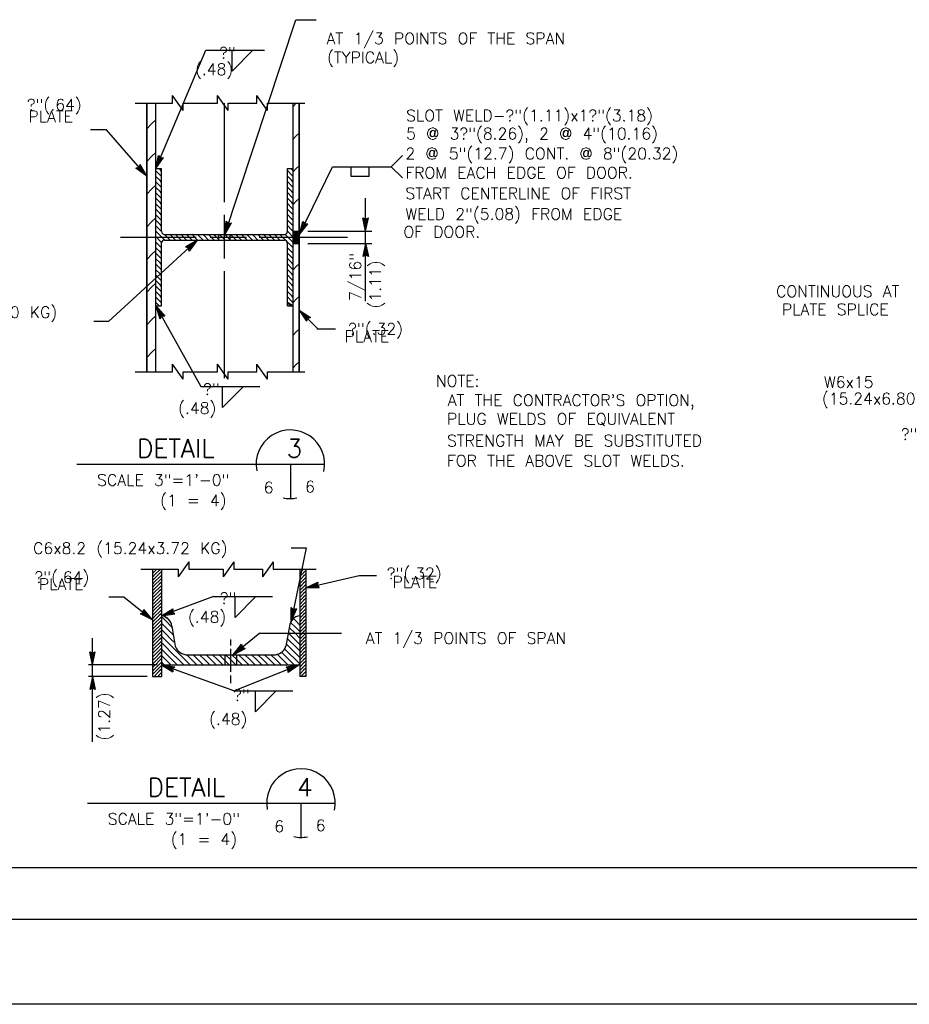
# Model space of a CAD drawing. Extents: x -23 to 2859, y -15 to 3983.
# Tile 2 of 48: x -13 to -3, y -15 to -4. Entities that reach past the tile are written whole.
import ezdxf
from ezdxf.enums import TextEntityAlignment as Align

# ---------------------------------------------------------------- set-up
doc = ezdxf.new("R2010")
doc.units = 0
doc.header["$LTSCALE"] = 25.4
doc.header["$MEASUREMENT"] = 0
doc.layers.add('PAN_TS', color=7, linetype='CONTINUOUS')
doc.styles.add('TXT_SHX', font='txt.shx')

# ---------------------------------------------------------------- blocks, each defined once
blk = doc.blocks.new('LT3')
at = {"layer": 'PAN_TS', "color": 24, "linetype": 'CONTINUOUS'}
for p, q in [((0, 0), (-0.0015, 0.00032)), ((-0.00135, 0), (-0.0015, 0.00032)), ((0, 0), (-0.0015, -0.00032)), ((-0.0015, -0.00032), (-0.00135, 0)), ((-0.00039, 0), (-0.00136, 0.00021)), ((-0.00128, 0), (-0.00136, 0.00021)), ((-0.00039, 0), (-0.00136, -0.00021)), ((-0.00136, -0.00021), (-0.00128, 0)), ((-0.00076, 0), (-0.00122, 0.0001)), ((-0.00119, 0), (-0.00122, 0.0001)), ((-0.00076, 0), (-0.00122, -0.0001)), ((-0.00122, -0.0001), (-0.00119, 0))]:
    blk.add_line(p, q, dxfattribs=at)
blk = doc.blocks.new('FILLE1')
at = {"layer": 'PAN_TS', "color": 24, "linetype": 'CONTINUOUS'}
for q in [(0, 0), (0.00236, -0.00002)]:
    blk.add_line((0, -0.00239), q, dxfattribs=at)

msp = doc.modelspace()

# ---------------------------------------------------------------- linework, layer by layer
at = {"layer": 'PAN_TS', "color": 7, "linetype": 'CONTINUOUS'}
for p, q in [((-10.447, -6.179), (-9.672, -3.832)), ((-9.672, -3.833), (-9.448, -3.833)), ((-11.202, -5.46), (-10.655, -4.164)), ((-10.655, -4.164), (-10.014, -4.164)), ((-11.02, -4.746), (-11.02, -4.662)), ((-10.902, -4.826), (-11.02, -4.662)), ((-10.529, -4.746), (-10.529, -4.662)), ((-10.411, -4.826), (-10.529, -4.662)), ((-10.099, -4.746), (-10.099, -4.662)), ((-9.981, -4.826), (-10.099, -4.662)), ((-11.428, -4.746), (-11.02, -4.746)), ((-11.301, -7.68), (-11.301, -4.746)), ((-11.301, -4.746), (-11.301, -7.68)), ((-11.202, -7.68), (-11.202, -4.746)), ((-11.202, -7.68), (-11.202, -4.746)), ((-10.902, -4.826), (-10.902, -4.746)), ((-10.902, -4.746), (-10.529, -4.746)), ((-10.452, -5.826), (-10.452, -4.746)), ((-10.411, -4.826), (-10.411, -4.746)), ((-10.411, -4.746), (-10.099, -4.746)), ((-9.981, -4.826), (-9.981, -4.746)), ((-9.981, -4.746), (-9.573, -4.746)), ((-9.702, -7.68), (-9.702, -4.746)), ((-9.702, -7.68), (-9.702, -4.746)), ((-9.702, -4.782), (-9.666, -4.746)), ((-9.636, -7.68), (-9.636, -4.746)), ((-9.636, -4.746), (-9.636, -7.68)), ((-11.244, -4.968), (-11.202, -4.926)), ((-11.742, -5.036), (-11.917, -5.036)), ((-11.301, -5.542), (-11.742, -5.036)), ((-11.301, -5.025), (-11.244, -4.968)), ((-9.702, -5.139), (-9.666, -5.103)), ((-9.666, -5.103), (-9.636, -5.073)), ((-11.301, -5.382), (-11.244, -5.325)), ((-11.244, -5.325), (-11.202, -5.283)), ((-8.627, -5.439), (-8.504, -5.316)), ((-11.202, -5.46), (-11.139, -5.46)), ((-11.155, -5.471), (-11.166, -5.46)), ((-11.139, -5.487), (-11.155, -5.471)), ((-11.139, -6.148), (-11.139, -5.46)), ((-9.764, -5.46), (-9.702, -5.46)), ((-9.764, -6.148), (-9.764, -5.46)), ((-9.715, -5.531), (-9.764, -5.482)), ((-9.702, -5.485), (-9.726, -5.46)), ((-9.702, -5.496), (-9.666, -5.46)), ((-9.666, -5.46), (-9.636, -5.43)), ((-9.631, -6.179), (-9.272, -5.439)), ((-9.272, -5.439), (-8.627, -5.439)), ((-9.066, -5.547), (-9.066, -5.439)), ((-8.869, -5.547), (-8.869, -5.439)), ((-8.627, -5.439), (-8.504, -5.562)), ((-11.155, -5.531), (-11.198, -5.488)), ((-11.155, -5.591), (-11.198, -5.548)), ((-11.139, -5.547), (-11.155, -5.531)), ((-11.139, -5.607), (-11.155, -5.591)), ((-9.715, -5.591), (-9.764, -5.542)), ((-9.703, -5.543), (-9.715, -5.531)), ((-9.703, -5.603), (-9.715, -5.591)), ((-9.066, -5.542), (-8.869, -5.542)), ((-11.301, -5.739), (-11.244, -5.682)), ((-11.244, -5.682), (-11.202, -5.64)), ((-11.155, -5.651), (-11.198, -5.608)), ((-11.155, -5.711), (-11.198, -5.668)), ((-11.139, -5.667), (-11.155, -5.651)), ((-9.715, -5.651), (-9.764, -5.602)), ((-9.715, -5.711), (-9.764, -5.662)), ((-9.703, -5.663), (-9.715, -5.651)), ((-11.155, -5.771), (-11.198, -5.728)), ((-11.155, -5.831), (-11.198, -5.788)), ((-11.139, -5.727), (-11.155, -5.711)), ((-11.139, -5.787), (-11.155, -5.771)), ((-9.715, -5.771), (-9.764, -5.722)), ((-9.715, -5.831), (-9.764, -5.782)), ((-9.703, -5.723), (-9.715, -5.711)), ((-9.703, -5.783), (-9.715, -5.771)), ((-9.666, -5.817), (-9.636, -5.787)), ((-8.909, -6.143), (-8.909, -5.784)), ((-11.155, -5.891), (-11.199, -5.847)), ((-11.155, -5.951), (-11.199, -5.907)), ((-11.139, -5.847), (-11.155, -5.831)), ((-11.139, -5.907), (-11.155, -5.891)), ((-9.715, -5.891), (-9.764, -5.842)), ((-9.715, -5.951), (-9.764, -5.902)), ((-9.703, -5.843), (-9.715, -5.831)), ((-9.703, -5.903), (-9.715, -5.891)), ((-9.702, -5.853), (-9.666, -5.817)), ((-11.244, -6.039), (-11.202, -5.997)), ((-11.155, -6.011), (-11.199, -5.967)), ((-11.139, -5.967), (-11.155, -5.951)), ((-11.139, -6.027), (-11.155, -6.011)), ((-10.452, -6.443), (-10.452, -5.965)), ((-9.715, -6.011), (-9.764, -5.962)), ((-9.715, -6.071), (-9.764, -6.022)), ((-9.703, -5.963), (-9.715, -5.951)), ((-9.703, -6.023), (-9.715, -6.011)), ((-11.301, -6.096), (-11.244, -6.039)), ((-11.155, -6.071), (-11.199, -6.027)), ((-11.155, -6.131), (-11.199, -6.087)), ((-11.139, -6.087), (-11.155, -6.071)), ((-11.139, -6.147), (-11.155, -6.131)), ((-9.715, -6.131), (-9.764, -6.082)), ((-9.703, -6.083), (-9.715, -6.071)), ((-9.703, -6.143), (-9.715, -6.131)), ((-10.751, -6.241), (-11.718, -7.132)), ((-11.589, -6.21), (-10.761, -6.21)), ((-11.155, -6.191), (-11.199, -6.147)), ((-11.155, -6.251), (-11.199, -6.207)), ((-11.105, -6.241), (-11.155, -6.191)), ((-11.108, -6.179), (-9.795, -6.179)), ((-11.108, -6.241), (-9.795, -6.241)), ((-11.095, -6.191), (-11.107, -6.179)), ((-11.045, -6.241), (-11.095, -6.191)), ((-11.035, -6.191), (-11.047, -6.179)), ((-10.985, -6.241), (-11.035, -6.191)), ((-10.975, -6.191), (-10.987, -6.179)), ((-10.925, -6.241), (-10.975, -6.191)), ((-10.915, -6.191), (-10.927, -6.179)), ((-10.865, -6.241), (-10.915, -6.191)), ((-10.855, -6.191), (-10.867, -6.179)), ((-10.805, -6.241), (-10.855, -6.191)), ((-10.795, -6.191), (-10.807, -6.179)), ((-10.745, -6.241), (-10.795, -6.191)), ((-10.735, -6.191), (-10.747, -6.179)), ((-10.685, -6.241), (-10.735, -6.191)), ((-10.675, -6.191), (-10.687, -6.179)), ((-10.625, -6.241), (-10.675, -6.191)), ((-10.615, -6.191), (-10.627, -6.179)), ((-10.565, -6.241), (-10.615, -6.191)), ((-10.608, -6.21), (-10.209, -6.21)), ((-10.555, -6.191), (-10.567, -6.179)), ((-10.505, -6.241), (-10.555, -6.191)), ((-10.514, -6.241), (-10.514, -6.178)), ((-10.495, -6.191), (-10.507, -6.179)), ((-10.445, -6.241), (-10.495, -6.191)), ((-10.435, -6.191), (-10.447, -6.179)), ((-10.385, -6.241), (-10.435, -6.191)), ((-10.389, -6.24), (-10.389, -6.179)), ((-10.375, -6.191), (-10.387, -6.179)), ((-10.325, -6.241), (-10.375, -6.191)), ((-10.315, -6.191), (-10.327, -6.179)), ((-10.265, -6.241), (-10.315, -6.191)), ((-10.255, -6.191), (-10.267, -6.179)), ((-10.205, -6.241), (-10.255, -6.191)), ((-10.195, -6.191), (-10.207, -6.179)), ((-10.145, -6.241), (-10.195, -6.191)), ((-10.135, -6.191), (-10.147, -6.179)), ((-10.085, -6.241), (-10.135, -6.191)), ((-10.075, -6.191), (-10.087, -6.179)), ((-10.025, -6.241), (-10.075, -6.191)), ((-10.071, -6.21), (-9.105, -6.21)), ((-10.015, -6.191), (-10.027, -6.179)), ((-9.965, -6.241), (-10.015, -6.191)), ((-9.955, -6.191), (-9.967, -6.179)), ((-9.905, -6.241), (-9.955, -6.191)), ((-9.895, -6.191), (-9.907, -6.179)), ((-9.845, -6.241), (-9.895, -6.191)), ((-9.835, -6.191), (-9.847, -6.179)), ((-9.782, -6.244), (-9.835, -6.191)), ((-9.775, -6.191), (-9.79, -6.177)), ((-9.715, -6.251), (-9.775, -6.191)), ((-9.701, -6.208), (-9.764, -6.145)), ((-9.702, -6.143), (-9.636, -6.143)), ((-9.702, -6.145), (-9.636, -6.145)), ((-9.702, -6.148), (-9.636, -6.148)), ((-9.702, -6.152), (-9.636, -6.152)), ((-9.702, -6.156), (-9.636, -6.156)), ((-9.702, -6.16), (-9.636, -6.16)), ((-9.702, -6.164), (-9.636, -6.164)), ((-9.702, -6.168), (-9.636, -6.168)), ((-9.702, -6.172), (-9.636, -6.172)), ((-9.702, -6.177), (-9.636, -6.177)), ((-9.702, -6.181), (-9.636, -6.181)), ((-9.702, -6.185), (-9.636, -6.185)), ((-9.702, -6.189), (-9.636, -6.189)), ((-9.702, -6.193), (-9.636, -6.193)), ((-9.702, -6.197), (-9.636, -6.197)), ((-9.702, -6.202), (-9.636, -6.202)), ((-9.702, -6.206), (-9.636, -6.206)), ((-9.702, -6.21), (-9.636, -6.21)), ((-9.702, -6.214), (-9.636, -6.214)), ((-9.702, -6.217), (-9.636, -6.217)), ((-9.702, -6.221), (-9.636, -6.221)), ((-9.702, -6.224), (-9.636, -6.224)), ((-9.702, -6.228), (-9.636, -6.228)), ((-9.702, -6.233), (-9.636, -6.233)), ((-9.702, -6.237), (-9.636, -6.237)), ((-9.702, -6.24), (-9.636, -6.24)), ((-9.541, -6.143), (-8.842, -6.143)), ((-8.909, -6.277), (-8.909, -6.143)), ((-11.155, -6.311), (-11.2, -6.265)), ((-11.155, -6.371), (-11.2, -6.325)), ((-11.138, -6.267), (-11.155, -6.251)), ((-11.139, -6.327), (-11.155, -6.311)), ((-11.139, -6.96), (-11.139, -6.272)), ((-9.701, -6.326), (-9.773, -6.253)), ((-9.764, -6.96), (-9.764, -6.272)), ((-9.7, -6.389), (-9.763, -6.325)), ((-9.703, -6.263), (-9.715, -6.251)), ((-9.702, -6.244), (-9.636, -6.244)), ((-9.702, -6.248), (-9.636, -6.248)), ((-9.702, -6.252), (-9.636, -6.252)), ((-9.702, -6.256), (-9.636, -6.256)), ((-9.702, -6.261), (-9.636, -6.261)), ((-9.702, -6.265), (-9.636, -6.265)), ((-9.702, -6.269), (-9.636, -6.269)), ((-9.702, -6.273), (-9.636, -6.273)), ((-9.702, -6.277), (-9.636, -6.277)), ((-9.541, -6.277), (-8.842, -6.277)), ((-8.909, -6.907), (-8.909, -6.277)), ((-11.301, -6.453), (-11.244, -6.396)), ((-11.244, -6.396), (-11.202, -6.354)), ((-11.155, -6.431), (-11.2, -6.385)), ((-11.155, -6.491), (-11.2, -6.445)), ((-11.139, -6.387), (-11.155, -6.371)), ((-11.139, -6.447), (-11.155, -6.431)), ((-9.715, -6.491), (-9.764, -6.442)), ((-9.703, -6.443), (-9.762, -6.384)), ((-11.155, -6.551), (-11.2, -6.505)), ((-11.139, -6.507), (-11.155, -6.491)), ((-11.139, -6.567), (-11.155, -6.551)), ((-9.715, -6.551), (-9.764, -6.502)), ((-9.715, -6.611), (-9.764, -6.562)), ((-9.703, -6.503), (-9.715, -6.491)), ((-9.703, -6.563), (-9.715, -6.551)), ((-9.702, -6.567), (-9.666, -6.531)), ((-9.666, -6.531), (-9.636, -6.501)), ((-11.155, -6.671), (-11.201, -6.624)), ((-11.155, -6.611), (-11.2, -6.565)), ((-11.139, -6.627), (-11.155, -6.611)), ((-11.139, -6.687), (-11.155, -6.671)), ((-10.452, -7.75), (-10.452, -6.579)), ((-9.715, -6.671), (-9.764, -6.622)), ((-9.703, -6.623), (-9.715, -6.611)), ((-9.703, -6.683), (-9.715, -6.671)), ((-11.301, -6.81), (-11.244, -6.753)), ((-11.244, -6.753), (-11.202, -6.711)), ((-11.155, -6.731), (-11.201, -6.684)), ((-11.155, -6.791), (-11.201, -6.744)), ((-11.139, -6.747), (-11.155, -6.731)), ((-9.715, -6.731), (-9.764, -6.682)), ((-9.715, -6.791), (-9.764, -6.742)), ((-9.703, -6.743), (-9.715, -6.731)), ((-11.155, -6.851), (-11.201, -6.804)), ((-11.155, -6.911), (-11.201, -6.864)), ((-11.139, -6.807), (-11.155, -6.791)), ((-11.139, -6.867), (-11.155, -6.851)), ((-9.715, -6.851), (-9.764, -6.802)), ((-9.715, -6.911), (-9.764, -6.862)), ((-9.703, -6.803), (-9.715, -6.791)), ((-9.703, -6.863), (-9.715, -6.851)), ((-9.666, -6.888), (-9.636, -6.858)), ((-11.202, -6.96), (-10.711, -7.842)), ((-11.202, -6.96), (-11.139, -6.96)), ((-11.164, -6.961), (-11.201, -6.924)), ((-11.139, -6.927), (-11.155, -6.911)), ((-9.726, -6.96), (-9.764, -6.922)), ((-9.764, -6.96), (-9.702, -6.96)), ((-9.703, -6.923), (-9.715, -6.911)), ((-9.702, -6.924), (-9.666, -6.888)), ((-11.244, -7.11), (-11.202, -7.068)), ((-9.636, -7.005), (-9.429, -7.212)), ((-11.718, -7.132), (-11.88, -7.132)), ((-11.301, -7.167), (-11.244, -7.11)), ((-9.44, -7.209), (-9.238, -7.209)), ((-9.702, -7.281), (-9.666, -7.245)), ((-9.666, -7.245), (-9.636, -7.215)), ((-11.301, -7.524), (-11.244, -7.467)), ((-11.244, -7.467), (-11.202, -7.425)), ((-11.02, -7.68), (-11.02, -7.596)), ((-10.902, -7.76), (-11.02, -7.596)), ((-10.529, -7.68), (-10.529, -7.596)), ((-10.411, -7.76), (-10.529, -7.596)), ((-10.099, -7.68), (-10.099, -7.596)), ((-9.981, -7.76), (-10.099, -7.596)), ((-9.702, -7.638), (-9.666, -7.602)), ((-9.666, -7.602), (-9.636, -7.572)), ((-11.428, -7.68), (-11.02, -7.68)), ((-10.902, -7.76), (-10.902, -7.68)), ((-10.902, -7.68), (-10.529, -7.68)), ((-10.411, -7.76), (-10.411, -7.68)), ((-10.411, -7.68), (-10.099, -7.68)), ((-9.981, -7.76), (-9.981, -7.68)), ((-9.981, -7.68), (-9.573, -7.68)), ((-10.711, -7.842), (-10.066, -7.842)), ((-12.065, -8.691), (-9.356, -8.691)), ((-9.731, -8.691), (-9.731, -9.066)), ((-9.723, -9.604), (-9.557, -9.604)), ((-9.557, -9.604), (-9.721, -10.404)), ((-10.84, -9.758), (-10.958, -9.922)), ((-10.84, -9.758), (-10.84, -9.838)), ((-10.349, -9.758), (-10.467, -9.922)), ((-10.349, -9.758), (-10.349, -9.838)), ((-9.919, -9.758), (-10.037, -9.922)), ((-9.919, -9.758), (-9.919, -9.838)), ((-11.366, -9.838), (-10.958, -9.838)), ((-11.239, -9.838), (-11.239, -11.009)), ((-11.229, -9.838), (-11.239, -9.848)), ((-11.204, -9.851), (-11.239, -9.886)), ((-11.204, -9.889), (-11.239, -9.924)), ((-11.191, -9.838), (-11.204, -9.851)), ((-11.166, -9.851), (-11.204, -9.889)), ((-11.166, -9.889), (-11.204, -9.927)), ((-11.153, -9.838), (-11.166, -9.851)), ((-11.145, -9.868), (-11.166, -9.889)), ((-11.141, -9.838), (-11.141, -11.009)), ((-10.958, -9.838), (-10.958, -9.922)), ((-10.84, -9.838), (-10.467, -9.838)), ((-10.467, -9.838), (-10.467, -9.922)), ((-10.349, -9.838), (-10.037, -9.838)), ((-10.037, -9.838), (-10.037, -9.922)), ((-9.919, -9.838), (-9.447, -9.838)), ((-9.628, -9.838), (-9.628, -11.009)), ((-9.624, -9.839), (-9.628, -9.843)), ((-9.624, -9.877), (-9.628, -9.881)), ((-9.586, -9.839), (-9.624, -9.877)), ((-9.586, -9.877), (-9.624, -9.915)), ((-9.563, -9.854), (-9.586, -9.877)), ((-9.563, -9.892), (-9.586, -9.915)), ((-9.563, -9.838), (-9.563, -11.009)), ((-11.204, -9.927), (-11.239, -9.962)), ((-11.204, -9.965), (-11.239, -10)), ((-11.204, -10.003), (-11.239, -10.038)), ((-11.166, -9.927), (-11.204, -9.965)), ((-11.166, -9.965), (-11.204, -10.003)), ((-11.166, -10.003), (-11.204, -10.041)), ((-11.145, -9.906), (-11.166, -9.927)), ((-11.145, -9.944), (-11.166, -9.965)), ((-11.145, -9.982), (-11.166, -10.003)), ((-9.624, -9.915), (-9.628, -9.919)), ((-9.624, -9.953), (-9.628, -9.957)), ((-9.624, -9.991), (-9.628, -9.995)), ((-9.586, -9.915), (-9.624, -9.953)), ((-9.586, -9.953), (-9.624, -9.991)), ((-9.586, -9.991), (-9.624, -10.029)), ((-9.563, -9.93), (-9.586, -9.953)), ((-9.563, -9.968), (-9.586, -9.991)), ((-9.563, -10.006), (-9.586, -10.029)), ((-9.563, -10.042), (-8.977, -9.906)), ((-8.977, -9.906), (-8.789, -9.906)), ((-11.204, -10.041), (-11.239, -10.076)), ((-11.204, -10.079), (-11.239, -10.114)), ((-11.166, -10.041), (-11.204, -10.079)), ((-11.166, -10.079), (-11.204, -10.117)), ((-11.145, -10.02), (-11.166, -10.041)), ((-11.145, -10.058), (-11.166, -10.079)), ((-11.145, -10.096), (-11.166, -10.117)), ((-9.624, -10.029), (-9.628, -10.033)), ((-9.624, -10.067), (-9.628, -10.071)), ((-9.624, -10.105), (-9.628, -10.109)), ((-9.586, -10.029), (-9.624, -10.067)), ((-9.586, -10.067), (-9.624, -10.105)), ((-9.586, -10.105), (-9.624, -10.143)), ((-9.563, -10.044), (-9.586, -10.067)), ((-9.563, -10.082), (-9.586, -10.105)), ((-11.717, -10.14), (-11.552, -10.14)), ((-11.552, -10.14), (-11.239, -10.391)), ((-11.204, -10.117), (-11.239, -10.152)), ((-11.204, -10.155), (-11.239, -10.19)), ((-11.204, -10.193), (-11.239, -10.228)), ((-11.166, -10.117), (-11.204, -10.155)), ((-11.166, -10.155), (-11.204, -10.193)), ((-11.166, -10.193), (-11.204, -10.231)), ((-11.145, -10.134), (-11.166, -10.155)), ((-11.145, -10.172), (-11.166, -10.193)), ((-11.145, -10.21), (-11.166, -10.231)), ((-10.572, -10.136), (-11.141, -10.349)), ((-10.572, -10.136), (-9.927, -10.136)), ((-9.624, -10.143), (-9.628, -10.147)), ((-9.624, -10.181), (-9.628, -10.185)), ((-9.586, -10.143), (-9.624, -10.181)), ((-9.586, -10.181), (-9.624, -10.219)), ((-9.586, -10.219), (-9.624, -10.257)), ((-9.563, -10.12), (-9.586, -10.143)), ((-9.563, -10.158), (-9.586, -10.181)), ((-9.563, -10.196), (-9.586, -10.219)), ((-11.204, -10.231), (-11.239, -10.266)), ((-11.204, -10.269), (-11.239, -10.304)), ((-11.204, -10.307), (-11.239, -10.342)), ((-11.166, -10.231), (-11.204, -10.269)), ((-11.166, -10.269), (-11.204, -10.307)), ((-11.166, -10.307), (-11.204, -10.345)), ((-11.145, -10.248), (-11.166, -10.269)), ((-11.145, -10.286), (-11.166, -10.307)), ((-11.145, -10.324), (-11.166, -10.345)), ((-9.586, -10.257), (-9.624, -10.295)), ((-9.586, -10.295), (-9.624, -10.333)), ((-9.563, -10.234), (-9.586, -10.257)), ((-9.563, -10.272), (-9.586, -10.295)), ((-9.563, -10.31), (-9.586, -10.333)), ((-11.204, -10.345), (-11.239, -10.38)), ((-11.204, -10.383), (-11.239, -10.418)), ((-11.204, -10.421), (-11.239, -10.456)), ((-11.166, -10.345), (-11.204, -10.383)), ((-11.166, -10.383), (-11.204, -10.421)), ((-11.166, -10.421), (-11.204, -10.459)), ((-11.145, -10.362), (-11.166, -10.383)), ((-11.145, -10.4), (-11.166, -10.421)), ((-11.145, -10.438), (-11.166, -10.459)), ((-11.141, -10.355), (-11.096, -10.4)), ((-11.141, -10.426), (-11.096, -10.471)), ((-11.096, -10.4), (-11.025, -10.471)), ((-9.729, -10.419), (-9.676, -10.471)), ((-9.698, -10.378), (-9.676, -10.4)), ((-9.676, -10.4), (-9.629, -10.448)), ((-9.624, -10.371), (-9.628, -10.375)), ((-9.624, -10.409), (-9.628, -10.413)), ((-9.586, -10.333), (-9.624, -10.371)), ((-9.586, -10.371), (-9.624, -10.409)), ((-9.586, -10.409), (-9.624, -10.447)), ((-9.563, -10.348), (-9.586, -10.371)), ((-9.563, -10.386), (-9.586, -10.409)), ((-9.563, -10.424), (-9.586, -10.447)), ((-11.204, -10.459), (-11.239, -10.494)), ((-11.204, -10.497), (-11.239, -10.532)), ((-11.204, -10.535), (-11.239, -10.57)), ((-11.166, -10.459), (-11.204, -10.497)), ((-11.166, -10.497), (-11.204, -10.535)), ((-11.166, -10.535), (-11.204, -10.573)), ((-11.145, -10.476), (-11.166, -10.497)), ((-11.145, -10.514), (-11.166, -10.535)), ((-11.141, -10.497), (-11.096, -10.542)), ((-11.096, -10.471), (-11.025, -10.542)), ((-11.096, -10.542), (-11.025, -10.613)), ((-11.027, -10.462), (-10.989, -10.678)), ((-11.025, -10.542), (-11.01, -10.557)), ((-10.064, -10.537), (-10.357, -10.772)), ((-10.064, -10.537), (-9.173, -10.537)), ((-9.741, -10.462), (-9.779, -10.678)), ((-9.754, -10.536), (-9.747, -10.542)), ((-9.747, -10.542), (-9.676, -10.613)), ((-9.744, -10.475), (-9.676, -10.542)), ((-9.676, -10.471), (-9.629, -10.519)), ((-9.676, -10.542), (-9.629, -10.59)), ((-9.624, -10.447), (-9.628, -10.451)), ((-9.624, -10.485), (-9.628, -10.489)), ((-9.624, -10.523), (-9.628, -10.527)), ((-9.586, -10.447), (-9.624, -10.485)), ((-9.586, -10.485), (-9.624, -10.523)), ((-9.586, -10.523), (-9.624, -10.561)), ((-9.563, -10.462), (-9.586, -10.485)), ((-9.563, -10.5), (-9.586, -10.523)), ((-9.563, -10.538), (-9.586, -10.561)), ((-11.894, -10.884), (-11.894, -10.592)), ((-11.204, -10.573), (-11.239, -10.608)), ((-11.204, -10.611), (-11.239, -10.646)), ((-11.204, -10.649), (-11.239, -10.684)), ((-11.166, -10.573), (-11.204, -10.611)), ((-11.166, -10.611), (-11.204, -10.649)), ((-11.166, -10.649), (-11.204, -10.687)), ((-11.145, -10.552), (-11.166, -10.573)), ((-11.145, -10.59), (-11.166, -10.611)), ((-11.145, -10.628), (-11.166, -10.649)), ((-11.141, -10.568), (-11.096, -10.613)), ((-11.141, -10.639), (-11.096, -10.684)), ((-11.096, -10.613), (-11.025, -10.684)), ((-11.025, -10.613), (-10.995, -10.642)), ((-10.384, -10.606), (-10.384, -10.671)), ((-9.765, -10.596), (-9.747, -10.613)), ((-9.747, -10.613), (-9.676, -10.684)), ((-9.676, -10.613), (-9.629, -10.66)), ((-9.624, -10.561), (-9.628, -10.565)), ((-9.624, -10.599), (-9.628, -10.603)), ((-9.624, -10.637), (-9.628, -10.641)), ((-9.586, -10.561), (-9.624, -10.599)), ((-9.586, -10.599), (-9.624, -10.637)), ((-9.586, -10.637), (-9.624, -10.675)), ((-9.563, -10.576), (-9.586, -10.599)), ((-9.563, -10.614), (-9.586, -10.637)), ((-9.563, -10.652), (-9.586, -10.675)), ((-11.204, -10.687), (-11.239, -10.722)), ((-11.166, -10.725), (-11.239, -10.798)), ((-11.239, -10.76), (-11.204, -10.725)), ((-11.166, -10.687), (-11.204, -10.725)), ((-11.145, -10.666), (-11.166, -10.687)), ((-11.145, -10.704), (-11.166, -10.725)), ((-11.144, -10.743), (-11.165, -10.764)), ((-11.141, -10.71), (-11.096, -10.755)), ((-11.096, -10.684), (-11.025, -10.755)), ((-11.096, -10.755), (-11.025, -10.826)), ((-11.025, -10.684), (-10.954, -10.755)), ((-11.025, -10.755), (-10.954, -10.826)), ((-10.954, -10.755), (-10.883, -10.826)), ((-10.384, -10.708), (-10.384, -10.958)), ((-9.828, -10.745), (-9.818, -10.755)), ((-9.818, -10.755), (-9.747, -10.826)), ((-9.794, -10.708), (-9.747, -10.755)), ((-9.776, -10.655), (-9.747, -10.684)), ((-9.747, -10.684), (-9.676, -10.755)), ((-9.747, -10.755), (-9.676, -10.826)), ((-9.676, -10.684), (-9.629, -10.731)), ((-9.676, -10.755), (-9.629, -10.802)), ((-9.624, -10.675), (-9.628, -10.679)), ((-9.624, -10.713), (-9.628, -10.717)), ((-9.624, -10.752), (-9.628, -10.756)), ((-9.586, -10.675), (-9.624, -10.713)), ((-9.586, -10.752), (-9.624, -10.79)), ((-9.586, -10.713), (-9.621, -10.748)), ((-9.563, -10.69), (-9.586, -10.713)), ((-9.563, -10.729), (-9.586, -10.752)), ((-9.563, -10.728), (-9.571, -10.736)), ((-11.203, -10.802), (-11.238, -10.837)), ((-11.203, -10.84), (-11.238, -10.875)), ((-11.165, -10.764), (-11.203, -10.802)), ((-11.165, -10.802), (-11.203, -10.84)), ((-11.165, -10.84), (-11.203, -10.878)), ((-11.144, -10.781), (-11.165, -10.802)), ((-11.144, -10.819), (-11.165, -10.84)), ((-11.144, -10.857), (-11.165, -10.878)), ((-11.141, -10.781), (-11.096, -10.826)), ((-11.141, -10.852), (-11.109, -10.884)), ((-11.096, -10.826), (-11.038, -10.884)), ((-11.025, -10.826), (-10.967, -10.884)), ((-10.954, -10.826), (-10.896, -10.884)), ((-10.883, -10.826), (-10.825, -10.884)), ((-10.866, -10.771), (-10.812, -10.826)), ((-10.852, -10.772), (-9.916, -10.772)), ((-10.812, -10.826), (-10.754, -10.884)), ((-10.795, -10.772), (-10.741, -10.826)), ((-10.741, -10.826), (-10.683, -10.884)), ((-10.724, -10.772), (-10.67, -10.826)), ((-10.67, -10.826), (-10.612, -10.884)), ((-10.653, -10.772), (-10.599, -10.826)), ((-10.599, -10.826), (-10.541, -10.884)), ((-10.582, -10.772), (-10.528, -10.826)), ((-10.528, -10.826), (-10.47, -10.884)), ((-10.511, -10.772), (-10.457, -10.826)), ((-10.457, -10.826), (-10.399, -10.884)), ((-10.446, -10.772), (-10.446, -10.884)), ((-10.44, -10.772), (-10.386, -10.826)), ((-10.386, -10.826), (-10.328, -10.884)), ((-10.369, -10.772), (-10.315, -10.826)), ((-10.321, -10.771), (-10.321, -10.884)), ((-10.315, -10.826), (-10.257, -10.884)), ((-10.298, -10.772), (-10.244, -10.826)), ((-10.244, -10.826), (-10.186, -10.884)), ((-10.227, -10.772), (-10.173, -10.826)), ((-10.173, -10.826), (-10.115, -10.884)), ((-10.156, -10.772), (-10.102, -10.826)), ((-10.102, -10.826), (-10.044, -10.884)), ((-10.085, -10.772), (-10.031, -10.826)), ((-10.031, -10.826), (-9.973, -10.884)), ((-10.014, -10.772), (-9.96, -10.826)), ((-9.96, -10.826), (-9.902, -10.884)), ((-9.943, -10.772), (-9.889, -10.826)), ((-9.889, -10.826), (-9.831, -10.884)), ((-9.877, -10.767), (-9.818, -10.826)), ((-9.818, -10.826), (-9.76, -10.884)), ((-9.747, -10.826), (-9.689, -10.884)), ((-9.676, -10.826), (-9.629, -10.873)), ((-9.624, -10.79), (-9.628, -10.794)), ((-9.624, -10.828), (-9.628, -10.832)), ((-9.624, -10.866), (-9.628, -10.87)), ((-9.586, -10.79), (-9.624, -10.828)), ((-9.586, -10.828), (-9.624, -10.866)), ((-9.586, -10.866), (-9.624, -10.904)), ((-9.563, -10.767), (-9.586, -10.79)), ((-9.563, -10.805), (-9.586, -10.828)), ((-9.563, -10.843), (-9.586, -10.866)), ((-11.187, -10.884), (-11.937, -10.884)), ((-11.894, -11.009), (-11.894, -10.884)), ((-11.203, -10.878), (-11.238, -10.913)), ((-11.203, -10.916), (-11.238, -10.951)), ((-11.238, -10.989), (-11.203, -10.954)), ((-11.165, -10.954), (-11.22, -11.009)), ((-11.165, -10.878), (-11.203, -10.916)), ((-11.165, -10.916), (-11.203, -10.954)), ((-11.144, -10.895), (-11.165, -10.916)), ((-11.144, -10.933), (-11.165, -10.954)), ((-11.143, -10.971), (-11.164, -10.992)), ((-11.141, -10.884), (-9.628, -10.884)), ((-10.348, -11.166), (-11.141, -10.884)), ((-10.348, -11.166), (-9.633, -10.884)), ((-9.624, -10.904), (-9.628, -10.908)), ((-9.624, -10.942), (-9.628, -10.946)), ((-9.586, -10.904), (-9.624, -10.942)), ((-9.586, -10.942), (-9.624, -10.98)), ((-9.563, -10.881), (-9.586, -10.904)), ((-9.563, -10.919), (-9.586, -10.942)), ((-9.563, -10.957), (-9.586, -10.98)), ((-11.296, -11.009), (-11.939, -11.009)), ((-11.894, -11.725), (-11.894, -11.009)), ((-11.239, -11.009), (-11.141, -11.009)), ((-11.164, -10.992), (-11.181, -11.009)), ((-10.384, -11.001), (-10.384, -11.082)), ((-9.624, -10.98), (-9.628, -10.984)), ((-9.563, -11.009), (-9.628, -11.009)), ((-9.586, -10.98), (-9.615, -11.009)), ((-9.563, -10.995), (-9.577, -11.009)), ((-10.348, -11.166), (-9.703, -11.166)), ((-11.949, -12.394), (-9.24, -12.394)), ((-9.615, -12.394), (-9.615, -12.769)), ((-20.601, -13.099), (17.641, -13.099)), ((-21.867, -13.661), (18.371, -13.661)), ((19.246, -14.593), (-22.754, -14.593))]:
    msp.add_line(p, q, dxfattribs=at)
for points in [[(-9.764, -6.96), (-9.703, -6.96), (-9.764, -6.922)], [(-11.1, -10.359), (-11.072, -10.377), (-11.073, -10.375)]]:
    msp.add_lwpolyline(points, close=True, dxfattribs=at)
for centre, radius, start, end in [((-11.108, -6.148), 0.0313, 180, 270), ((-11.108, -6.272), 0.0313, 90, 180), ((-9.796, -6.148), 0.0313, 270, 360), ((-9.796, -6.272), 0.0313, 0, 90), ((-9.731, -8.691), 0.375, 348.0239, 190.9202), ((-9.731, -8.691), 0.375, 257.8197, 280.7131), ((-11.149, -10.471), 0.122, 4.1949, 86.3099), ((-9.619, -10.471), 0.122, 93.6901, 175.8051), ((-10.86, -10.637), 0.136, 197.8403, 273.2492), ((-9.909, -10.637), 0.136, 266.7508, 342.1597), ((-9.615, -12.394), 0.375, 348.0239, 190.9202), ((-9.615, -12.394), 0.375, 257.8197, 280.7131)]:
    msp.add_arc(centre, radius, start, end, dxfattribs=at)

# ---------------------------------------------------------------- block references
at = {"layer": 'PAN_TS', "linetype": 'CONTINUOUS', "xscale": 96, "yscale": 96, "zscale": 96}
for p in [(-10.368, -4.164), (-10.474, -7.842), (-10.335, -10.136), (-10.111, -11.166)]:
    msp.add_blockref('FILLE1', p, dxfattribs=at)
at = {"layer": 'PAN_TS', "linetype": 'CONTINUOUS'}
for p, xscale, yscale, zscale, rotation in [((-11.202, -5.46), 96.00022130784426, 96.00022130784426, 96.00022130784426, 247.1170242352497), ((-11.301, -5.542), 96.00011988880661, 96.00011988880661, 96.00011988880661, 311.0733818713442), ((-8.909, -6.143), 96, 96, 96, 269.9999999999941), ((-10.447, -6.179), 96.00040795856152, 96.00040795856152, 96.00040795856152, 251.7262838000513), ((-9.631, -6.179), 96.00024584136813, 96.00024584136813, 96.00024584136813, 244.1203300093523), ((-10.751, -6.241), 96.00006539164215, 96.00006539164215, 96.00006539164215, 42.65770844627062), ((-8.909, -6.277), 96, 96, 96, 90.00000000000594), ((-11.202, -6.96), 96.00008045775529, 96.00008045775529, 96.00008045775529, 119.1043855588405), ((-9.636, -7.005), 96.00014727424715, 96.00014727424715, 96.00014727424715, 135), ((-9.563, -10.042), 96.00035348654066, 96.00035348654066, 96.00035348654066, 193.0660089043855), ((-11.239, -10.391), 96.00033593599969, 96.00033593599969, 96.00033593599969, 321.2733566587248), ((-11.141, -10.349), 96.00029250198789, 96.00029250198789, 96.00029250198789, 200.5229133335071), ((-9.721, -10.404), 96.00003513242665, 96.00003513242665, 96.00003513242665, 258.4147339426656), ((-11.894, -10.884), 96, 96, 96, 269.9999999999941), ((-10.357, -10.772), 96.00013566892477, 96.00013566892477, 96.00013566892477, 218.7311852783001), ((-11.141, -10.884), 95.99998223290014, 95.99998223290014, 95.99998223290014, 160.4239413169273), ((-9.633, -10.884), 96.00017710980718, 96.00017710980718, 96.00017710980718, 21.5245053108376), ((-11.894, -11.009), 96, 96, 96, 90.00000000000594)]:
    msp.add_blockref('LT3', p, dxfattribs=dict(at, xscale=xscale, yscale=yscale, zscale=zscale, rotation=rotation))

# ---------------------------------------------------------------- texts
at = {"layer": 'PAN_TS', "color": 7, "linetype": 'CONTINUOUS', "style": 'TXT_SHX'}
for s, p in [('AT 1/3 POINTS OF THE SPAN', (-9.335, -4.1)), ('(TYPICAL)', (-9.329, -4.307)), ('?"(.64)', (-12.612, -4.824)), ('SLOT WELD-?"(1.11)x1?"(3.18)', (-8.465, -4.942)), ('5 @ 3?"(8.26), 2 @ 4"(10.16)', (-8.465, -5.14)), ('2 @ 5"(12.7) CONT. @ 8"(20.32)', (-8.473, -5.358)), ('FROM EACH EDGE OF DOOR.', (-8.473, -5.568)), ('START CENTERLINE OF FIRST', (-8.473, -5.793)), ('WELD 2"(5.08) FROM EDGE', (-8.473, -6.019)), ('OF DOOR.', (-8.495, -6.214)), ('?"(.32)', (-9.099, -7.274)), ('NOTE:', (-8.14, -7.843)), ("AT THE CONTRACTOR'S OPTION,", (-8.011, -8.053)), ('PLUG WELDS OF EQUIVALENT', (-8.018, -8.258)), ('?"(.64)', (-3.056, -8.425)), ('STRENGTH MAY BE SUBSTITUTED', (-8.018, -8.495)), ('FOR THE ABOVE SLOT WELDS.', (-8.018, -8.715)), ('SCALE 3"=1\'-0"', (-11.843, -8.926)), ('(1 = 4)', (-11.155, -9.149)), ('C6x8.2 (15.24x3.72 KG)', (-12.543, -9.671)), ('?"(.64)', (-12.529, -9.988)), ('?"(.32)', (-8.677, -9.947)), ('SCALE 3"=1\'-0"', (-11.727, -12.629)), ('(1 = 4)', (-11.039, -12.852))]:
    msp.add_text(s, height=0.125, dxfattribs=at).set_placement(p)
for p in [(-10.216, -4.258), (-10.392, -7.933), (-10.21, -10.218), (-10.064, -11.277)]:
    msp.add_text('?" ', height=0.125, dxfattribs=at).set_placement(p, align=Align.RIGHT)
for s, height, p in [('(.48)', 0.125, (-10.564, -4.437)), ('PLATE', 0.125, (-12.351, -4.953)), ('CONTINUOUS AT', 0.125, (-3.746, -6.864)), ('(15.24x6.80 KG)', 0.125, (-12.997, -7.092)), ('PLATE SPLICE', 0.125, (-3.773, -7.061)), ('PLATE', 0.125, (-8.894, -7.355)), ('W6x15', 0.125, (-3.626, -7.856)), ('(15.24x6.80 KG)', 0.125, (-3.202, -8.036)), ('(.48)', 0.125, (-10.749, -8.14)), ('DETAIL', 0.2, (-10.984, -8.618)), ('3', 0.2, (-9.687, -8.617)), ('6', 0.125, (-9.969, -9.008)), ('6', 0.125, (-9.516, -8.998)), ('PLATE', 0.125, (-12.236, -10.065)), ('PLATE', 0.125, (-8.37, -10.04)), ('(.48)', 0.125, (-10.641, -10.422)), ('AT 1/3 POINTS OF SPAN', 0.125, (-7.811, -10.654)), ('(.48)', 0.125, (-10.41, -11.538)), ('DETAIL', 0.2, (-10.868, -12.321)), ('4', 0.2, (-9.572, -12.32)), ('6', 0.125, (-9.853, -12.711)), ('6', 0.125, (-9.4, -12.701))]:
    msp.add_text(s, height=height, dxfattribs=at).set_placement(p, align=Align.CENTER)
for s, p in [(' 7/16"', (-8.958, -7.018)), ('(1.11)', (-8.741, -6.989))]:
    msp.add_text(s, height=0.125, rotation=90, dxfattribs=at).set_placement(p)
msp.add_text('(1.27)', height=0.125, rotation=90, dxfattribs=at).set_placement((-11.705, -11.447), align=Align.CENTER)

doc.saveas('drawing.dxf')
